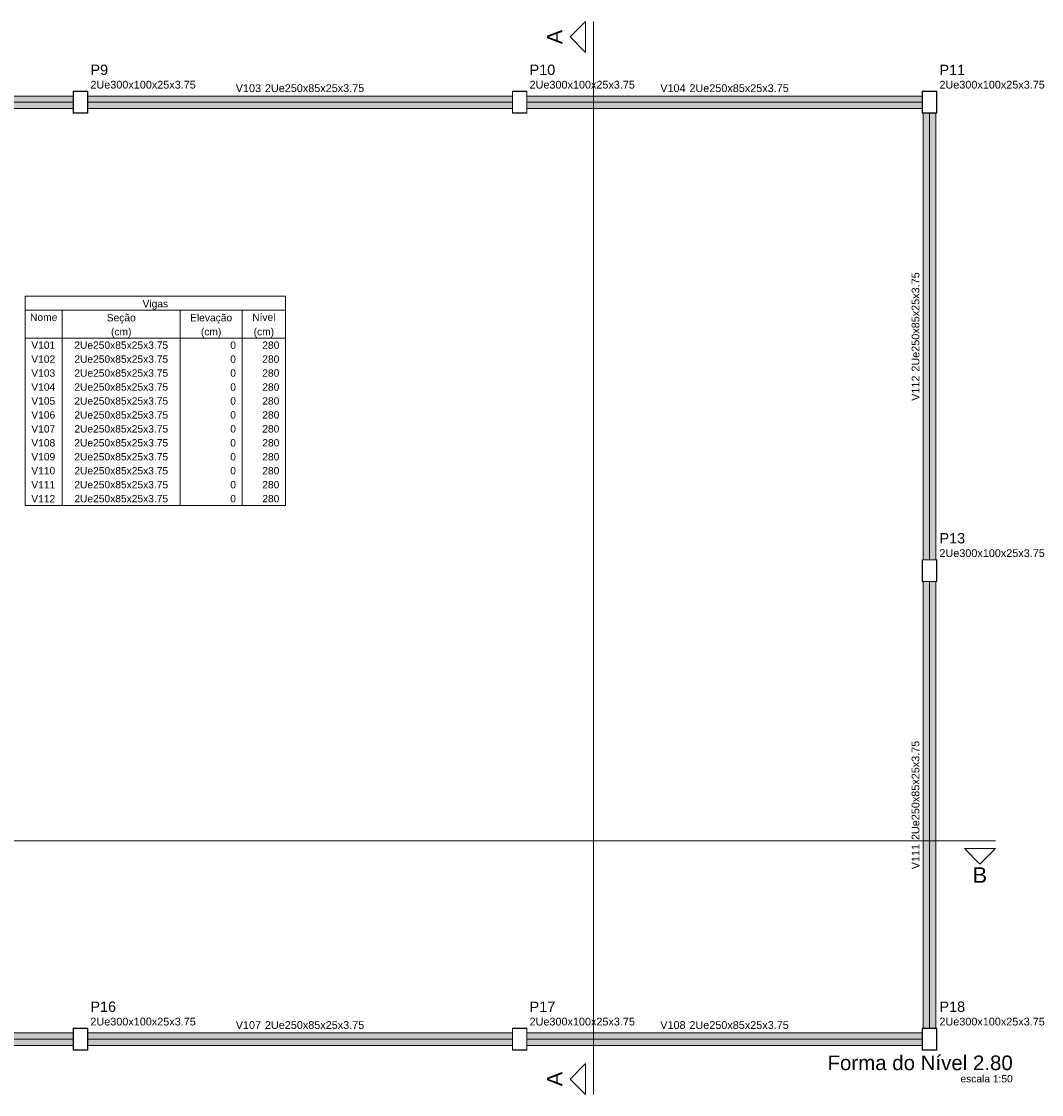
# Model space of a CAD drawing. Header units: millimetres. Extents: x 10789 to 19217, y 2620 to 5346.
# Tile 31 of 49: x 11252 to 11280, y 2841 to 2870. Entities that reach past the tile are written whole.
import ezdxf

# ---------------------------------------------------------------- set-up
doc = ezdxf.new("R2010")
doc.units = ezdxf.units.MM
doc.linetypes.add('DOT2', pattern=[3.175, 0, -3.175])
for name, color, linetype, lineweight in [('FO-Cortes', 7, 'Continuous', 5), ('FO-Eixos', 5, 'Continuous', 5), ('FO-Hachura viga genérica', 24, 'Continuous', 5), ('FO-Pilares genéricos', 30, 'Continuous', 5), ('FO-Textos das vigas', 7, 'Continuous', 5), ('FO-Textos dos pilares', 7, 'Continuous', 5), ('FO-Vigas genéricas', 1, 'Continuous', 20), ('LC-Textos', 7, 'Continuous', 20)]:
    doc.layers.add(name, color=color, linetype=linetype, lineweight=lineweight)
doc.styles.add('Arial', font='arial.ttf')

msp = doc.modelspace()

# ---------------------------------------------------------------- hatches: boundary and pattern name
at = {"layer": 'FO-Hachura viga genérica', "linetype": 'Continuous'}
for points in [[(11253.19578, 2868.40501), (11253.19578, 2868.40501), (11241.59578, 2868.40501), (11241.59578, 2868.06501), (11253.19578, 2868.06501), (11253.19578, 2868.40501)], [(11265.19578, 2868.40501), (11265.19578, 2868.40501), (11253.59578, 2868.40501), (11253.59578, 2868.06501), (11265.19578, 2868.06501), (11265.19578, 2868.40501)], [(11276.39578, 2868.40501), (11276.39578, 2868.40501), (11265.59578, 2868.40501), (11265.59578, 2868.06501), (11276.39578, 2868.06501), (11276.39578, 2868.40501)], [(11276.76578, 2867.93501), (11276.76578, 2867.93501), (11276.42578, 2867.93501), (11276.42578, 2855.73501), (11276.76578, 2855.73501), (11276.76578, 2867.93501)], [(11276.76578, 2855.13501), (11276.76578, 2855.13501), (11276.42578, 2855.13501), (11276.42578, 2842.93501), (11276.76578, 2842.93501), (11276.76578, 2855.13501)], [(11253.19578, 2842.80501), (11253.19578, 2842.80501), (11241.59578, 2842.80501), (11241.59578, 2842.46501), (11253.19578, 2842.46501), (11253.19578, 2842.80501)], [(11265.19578, 2842.80501), (11265.19578, 2842.80501), (11253.59578, 2842.80501), (11253.59578, 2842.46501), (11265.19578, 2842.46501), (11265.19578, 2842.80501)], [(11276.39578, 2842.80501), (11276.39578, 2842.80501), (11265.59578, 2842.80501), (11265.59578, 2842.46501), (11276.39578, 2842.46501), (11276.39578, 2842.80501)]]:
    msp.add_hatch(color=256, dxfattribs=at).paths.add_polyline_path(points)

# ---------------------------------------------------------------- linework, layer by layer
at = {"layer": 'FO-Cortes'}
for p, q in [((11267.40925, 2870.44201), (11267.40925, 2841.12101)), ((11228.39578, 2848.05488), (11278.39578, 2848.05488))]:
    msp.add_line(p, q, dxfattribs=at)
at = {"layer": 'FO-Cortes', "linetype": 'Continuous'}
for points in [[(11267.19745, 2870.44201), (11267.19745, 2869.59481), (11266.77385, 2870.01841), (11267.19745, 2870.44201)], [(11278.39578, 2847.84308), (11277.54858, 2847.84308), (11277.97218, 2847.41948), (11278.39578, 2847.84308)], [(11267.19745, 2841.12101), (11267.19745, 2841.96821), (11266.77385, 2841.54461), (11267.19745, 2841.12101)]]:
    msp.add_lwpolyline(points, close=True, dxfattribs=at)
at = {"layer": 'FO-Eixos'}
for p, q in [((11241.59578, 2868.23501), (11253.19578, 2868.23501)), ((11253.59578, 2868.23501), (11265.19578, 2868.23501)), ((11265.59578, 2868.23501), (11276.39578, 2868.23501)), ((11276.59578, 2855.73501), (11276.59578, 2867.93501)), ((11276.59578, 2842.93501), (11276.59578, 2855.13501)), ((11241.59578, 2842.63501), (11253.19578, 2842.63501)), ((11253.59578, 2842.63501), (11265.19578, 2842.63501)), ((11265.59578, 2842.63501), (11276.39578, 2842.63501))]:
    msp.add_line(p, q, dxfattribs=at)
at = {"layer": 'FO-Pilares genéricos'}
for points in [[(11253.58828, 2868.53501), (11253.58946, 2868.53492), (11253.5906, 2868.53465), (11253.59169, 2868.5342), (11253.59269, 2868.53358), (11253.59359, 2868.53282), (11253.59435, 2868.53192), (11253.59496, 2868.53092), (11253.59541, 2868.52983), (11253.59569, 2868.52869), (11253.59578, 2868.52751), (11253.59578, 2867.94251), (11253.59569, 2867.94134), (11253.59541, 2867.9402), (11253.59496, 2867.93911), (11253.59435, 2867.9381), (11253.59359, 2867.93721), (11253.59269, 2867.93645), (11253.59169, 2867.93583), (11253.5906, 2867.93538), (11253.58946, 2867.93511), (11253.58828, 2867.93501), (11253.20328, 2867.93501), (11253.20211, 2867.93511), (11253.20096, 2867.93538), (11253.19988, 2867.93583), (11253.19887, 2867.93645), (11253.19798, 2867.93721), (11253.19721, 2867.9381), (11253.1966, 2867.93911), (11253.19615, 2867.9402), (11253.19587, 2867.94134), (11253.19578, 2867.94251), (11253.19578, 2868.52751), (11253.19587, 2868.52869), (11253.19615, 2868.52983), (11253.1966, 2868.53092), (11253.19721, 2868.53192), (11253.19798, 2868.53282), (11253.19887, 2868.53358), (11253.19988, 2868.5342), (11253.20096, 2868.53465), (11253.20211, 2868.53492), (11253.20328, 2868.53501), (11253.58828, 2868.53501)], [(11253.58078, 2868.52751), (11253.58196, 2868.52742), (11253.5831, 2868.52715), (11253.58419, 2868.5267), (11253.58519, 2868.52608), (11253.58609, 2868.52532), (11253.58685, 2868.52442), (11253.58746, 2868.52342), (11253.58791, 2868.52233), (11253.58819, 2868.52119), (11253.58828, 2868.52001), (11253.58828, 2867.95001), (11253.58819, 2867.94884), (11253.58791, 2867.9477), (11253.58746, 2867.94661), (11253.58685, 2867.9456), (11253.58609, 2867.94471), (11253.58519, 2867.94395), (11253.58419, 2867.94333), (11253.5831, 2867.94288), (11253.58196, 2867.94261), (11253.58078, 2867.94251), (11253.21078, 2867.94251), (11253.20961, 2867.94261), (11253.20846, 2867.94288), (11253.20738, 2867.94333), (11253.20637, 2867.94395), (11253.20548, 2867.94471), (11253.20471, 2867.9456), (11253.2041, 2867.94661), (11253.20365, 2867.9477), (11253.20337, 2867.94884), (11253.20328, 2867.95001), (11253.20328, 2868.52001), (11253.20337, 2868.52119), (11253.20365, 2868.52233), (11253.2041, 2868.52342), (11253.20471, 2868.52442), (11253.20548, 2868.52532), (11253.20637, 2868.52608), (11253.20738, 2868.5267), (11253.20846, 2868.52715), (11253.20961, 2868.52742), (11253.21078, 2868.52751), (11253.58078, 2868.52751)], [(11265.58828, 2868.53501), (11265.58946, 2868.53492), (11265.5906, 2868.53465), (11265.59169, 2868.5342), (11265.59269, 2868.53358), (11265.59359, 2868.53282), (11265.59435, 2868.53192), (11265.59496, 2868.53092), (11265.59541, 2868.52983), (11265.59569, 2868.52869), (11265.59578, 2868.52751), (11265.59578, 2867.94251), (11265.59569, 2867.94134), (11265.59541, 2867.9402), (11265.59496, 2867.93911), (11265.59435, 2867.9381), (11265.59359, 2867.93721), (11265.59269, 2867.93645), (11265.59169, 2867.93583), (11265.5906, 2867.93538), (11265.58946, 2867.93511), (11265.58828, 2867.93501), (11265.20328, 2867.93501), (11265.20211, 2867.93511), (11265.20096, 2867.93538), (11265.19988, 2867.93583), (11265.19887, 2867.93645), (11265.19798, 2867.93721), (11265.19721, 2867.9381), (11265.1966, 2867.93911), (11265.19615, 2867.9402), (11265.19587, 2867.94134), (11265.19578, 2867.94251), (11265.19578, 2868.52751), (11265.19587, 2868.52869), (11265.19615, 2868.52983), (11265.1966, 2868.53092), (11265.19721, 2868.53192), (11265.19798, 2868.53282), (11265.19887, 2868.53358), (11265.19988, 2868.5342), (11265.20096, 2868.53465), (11265.20211, 2868.53492), (11265.20328, 2868.53501), (11265.58828, 2868.53501)], [(11265.58078, 2868.52751), (11265.58196, 2868.52742), (11265.5831, 2868.52715), (11265.58419, 2868.5267), (11265.58519, 2868.52608), (11265.58609, 2868.52532), (11265.58685, 2868.52442), (11265.58746, 2868.52342), (11265.58791, 2868.52233), (11265.58819, 2868.52119), (11265.58828, 2868.52001), (11265.58828, 2867.95001), (11265.58819, 2867.94884), (11265.58791, 2867.9477), (11265.58746, 2867.94661), (11265.58685, 2867.9456), (11265.58609, 2867.94471), (11265.58519, 2867.94395), (11265.58419, 2867.94333), (11265.5831, 2867.94288), (11265.58196, 2867.94261), (11265.58078, 2867.94251), (11265.21078, 2867.94251), (11265.20961, 2867.94261), (11265.20846, 2867.94288), (11265.20738, 2867.94333), (11265.20637, 2867.94395), (11265.20548, 2867.94471), (11265.20471, 2867.9456), (11265.2041, 2867.94661), (11265.20365, 2867.9477), (11265.20337, 2867.94884), (11265.20328, 2867.95001), (11265.20328, 2868.52001), (11265.20337, 2868.52119), (11265.20365, 2868.52233), (11265.2041, 2868.52342), (11265.20471, 2868.52442), (11265.20548, 2868.52532), (11265.20637, 2868.52608), (11265.20738, 2868.5267), (11265.20846, 2868.52715), (11265.20961, 2868.52742), (11265.21078, 2868.52751), (11265.58078, 2868.52751)], [(11276.78828, 2868.53501), (11276.78946, 2868.53492), (11276.7906, 2868.53465), (11276.79169, 2868.5342), (11276.79269, 2868.53358), (11276.79359, 2868.53282), (11276.79435, 2868.53192), (11276.79496, 2868.53092), (11276.79541, 2868.52983), (11276.79569, 2868.52869), (11276.79578, 2868.52751), (11276.79578, 2867.94251), (11276.79569, 2867.94134), (11276.79541, 2867.9402), (11276.79496, 2867.93911), (11276.79435, 2867.9381), (11276.79359, 2867.93721), (11276.79269, 2867.93645), (11276.79169, 2867.93583), (11276.7906, 2867.93538), (11276.78946, 2867.93511), (11276.78828, 2867.93501), (11276.40328, 2867.93501), (11276.40211, 2867.93511), (11276.40096, 2867.93538), (11276.39988, 2867.93583), (11276.39887, 2867.93645), (11276.39798, 2867.93721), (11276.39721, 2867.9381), (11276.3966, 2867.93911), (11276.39615, 2867.9402), (11276.39587, 2867.94134), (11276.39578, 2867.94251), (11276.39578, 2868.52751), (11276.39587, 2868.52869), (11276.39615, 2868.52983), (11276.3966, 2868.53092), (11276.39721, 2868.53192), (11276.39798, 2868.53282), (11276.39887, 2868.53358), (11276.39988, 2868.5342), (11276.40096, 2868.53465), (11276.40211, 2868.53492), (11276.40328, 2868.53501), (11276.78828, 2868.53501)], [(11276.78078, 2868.52751), (11276.78196, 2868.52742), (11276.7831, 2868.52715), (11276.78419, 2868.5267), (11276.78519, 2868.52608), (11276.78609, 2868.52532), (11276.78685, 2868.52442), (11276.78746, 2868.52342), (11276.78791, 2868.52233), (11276.78819, 2868.52119), (11276.78828, 2868.52001), (11276.78828, 2867.95001), (11276.78819, 2867.94884), (11276.78791, 2867.9477), (11276.78746, 2867.94661), (11276.78685, 2867.9456), (11276.78609, 2867.94471), (11276.78519, 2867.94395), (11276.78419, 2867.94333), (11276.7831, 2867.94288), (11276.78196, 2867.94261), (11276.78078, 2867.94251), (11276.41078, 2867.94251), (11276.40961, 2867.94261), (11276.40846, 2867.94288), (11276.40738, 2867.94333), (11276.40637, 2867.94395), (11276.40548, 2867.94471), (11276.40471, 2867.9456), (11276.4041, 2867.94661), (11276.40365, 2867.9477), (11276.40337, 2867.94884), (11276.40328, 2867.95001), (11276.40328, 2868.52001), (11276.40337, 2868.52119), (11276.40365, 2868.52233), (11276.4041, 2868.52342), (11276.40471, 2868.52442), (11276.40548, 2868.52532), (11276.40637, 2868.52608), (11276.40738, 2868.5267), (11276.40846, 2868.52715), (11276.40961, 2868.52742), (11276.41078, 2868.52751), (11276.78078, 2868.52751)], [(11276.78828, 2855.73501), (11276.78946, 2855.73492), (11276.7906, 2855.73465), (11276.79169, 2855.7342), (11276.79269, 2855.73358), (11276.79359, 2855.73282), (11276.79435, 2855.73192), (11276.79496, 2855.73092), (11276.79541, 2855.72983), (11276.79569, 2855.72869), (11276.79578, 2855.72751), (11276.79578, 2855.14251), (11276.79569, 2855.14134), (11276.79541, 2855.1402), (11276.79496, 2855.13911), (11276.79435, 2855.1381), (11276.79359, 2855.13721), (11276.79269, 2855.13645), (11276.79169, 2855.13583), (11276.7906, 2855.13538), (11276.78946, 2855.13511), (11276.78828, 2855.13501), (11276.40328, 2855.13501), (11276.40211, 2855.13511), (11276.40096, 2855.13538), (11276.39988, 2855.13583), (11276.39887, 2855.13645), (11276.39798, 2855.13721), (11276.39721, 2855.1381), (11276.3966, 2855.13911), (11276.39615, 2855.1402), (11276.39587, 2855.14134), (11276.39578, 2855.14251), (11276.39578, 2855.72751), (11276.39587, 2855.72869), (11276.39615, 2855.72983), (11276.3966, 2855.73092), (11276.39721, 2855.73192), (11276.39798, 2855.73282), (11276.39887, 2855.73358), (11276.39988, 2855.7342), (11276.40096, 2855.73465), (11276.40211, 2855.73492), (11276.40328, 2855.73501), (11276.78828, 2855.73501)], [(11276.78078, 2855.72751), (11276.78196, 2855.72742), (11276.7831, 2855.72715), (11276.78419, 2855.7267), (11276.78519, 2855.72608), (11276.78609, 2855.72532), (11276.78685, 2855.72442), (11276.78746, 2855.72342), (11276.78791, 2855.72233), (11276.78819, 2855.72119), (11276.78828, 2855.72001), (11276.78828, 2855.15001), (11276.78819, 2855.14884), (11276.78791, 2855.1477), (11276.78746, 2855.14661), (11276.78685, 2855.1456), (11276.78609, 2855.14471), (11276.78519, 2855.14395), (11276.78419, 2855.14333), (11276.7831, 2855.14288), (11276.78196, 2855.14261), (11276.78078, 2855.14251), (11276.41078, 2855.14251), (11276.40961, 2855.14261), (11276.40846, 2855.14288), (11276.40738, 2855.14333), (11276.40637, 2855.14395), (11276.40548, 2855.14471), (11276.40471, 2855.1456), (11276.4041, 2855.14661), (11276.40365, 2855.1477), (11276.40337, 2855.14884), (11276.40328, 2855.15001), (11276.40328, 2855.72001), (11276.40337, 2855.72119), (11276.40365, 2855.72233), (11276.4041, 2855.72342), (11276.40471, 2855.72442), (11276.40548, 2855.72532), (11276.40637, 2855.72608), (11276.40738, 2855.7267), (11276.40846, 2855.72715), (11276.40961, 2855.72742), (11276.41078, 2855.72751), (11276.78078, 2855.72751)], [(11253.58828, 2842.93501), (11253.58946, 2842.93492), (11253.5906, 2842.93465), (11253.59169, 2842.9342), (11253.59269, 2842.93358), (11253.59359, 2842.93282), (11253.59435, 2842.93192), (11253.59496, 2842.93092), (11253.59541, 2842.92983), (11253.59569, 2842.92869), (11253.59578, 2842.92751), (11253.59578, 2842.34251), (11253.59569, 2842.34134), (11253.59541, 2842.3402), (11253.59496, 2842.33911), (11253.59435, 2842.3381), (11253.59359, 2842.33721), (11253.59269, 2842.33645), (11253.59169, 2842.33583), (11253.5906, 2842.33538), (11253.58946, 2842.33511), (11253.58828, 2842.33501), (11253.20328, 2842.33501), (11253.20211, 2842.33511), (11253.20096, 2842.33538), (11253.19988, 2842.33583), (11253.19887, 2842.33645), (11253.19798, 2842.33721), (11253.19721, 2842.3381), (11253.1966, 2842.33911), (11253.19615, 2842.3402), (11253.19587, 2842.34134), (11253.19578, 2842.34251), (11253.19578, 2842.92751), (11253.19587, 2842.92869), (11253.19615, 2842.92983), (11253.1966, 2842.93092), (11253.19721, 2842.93192), (11253.19798, 2842.93282), (11253.19887, 2842.93358), (11253.19988, 2842.9342), (11253.20096, 2842.93465), (11253.20211, 2842.93492), (11253.20328, 2842.93501), (11253.58828, 2842.93501)], [(11253.58078, 2842.92751), (11253.58196, 2842.92742), (11253.5831, 2842.92715), (11253.58419, 2842.9267), (11253.58519, 2842.92608), (11253.58609, 2842.92532), (11253.58685, 2842.92442), (11253.58746, 2842.92342), (11253.58791, 2842.92233), (11253.58819, 2842.92119), (11253.58828, 2842.92001), (11253.58828, 2842.35001), (11253.58819, 2842.34884), (11253.58791, 2842.3477), (11253.58746, 2842.34661), (11253.58685, 2842.3456), (11253.58609, 2842.34471), (11253.58519, 2842.34395), (11253.58419, 2842.34333), (11253.5831, 2842.34288), (11253.58196, 2842.34261), (11253.58078, 2842.34251), (11253.21078, 2842.34251), (11253.20961, 2842.34261), (11253.20846, 2842.34288), (11253.20738, 2842.34333), (11253.20637, 2842.34395), (11253.20548, 2842.34471), (11253.20471, 2842.3456), (11253.2041, 2842.34661), (11253.20365, 2842.3477), (11253.20337, 2842.34884), (11253.20328, 2842.35001), (11253.20328, 2842.92001), (11253.20337, 2842.92119), (11253.20365, 2842.92233), (11253.2041, 2842.92342), (11253.20471, 2842.92442), (11253.20548, 2842.92532), (11253.20637, 2842.92608), (11253.20738, 2842.9267), (11253.20846, 2842.92715), (11253.20961, 2842.92742), (11253.21078, 2842.92751), (11253.58078, 2842.92751)], [(11265.58828, 2842.93501), (11265.58946, 2842.93492), (11265.5906, 2842.93465), (11265.59169, 2842.9342), (11265.59269, 2842.93358), (11265.59359, 2842.93282), (11265.59435, 2842.93192), (11265.59496, 2842.93092), (11265.59541, 2842.92983), (11265.59569, 2842.92869), (11265.59578, 2842.92751), (11265.59578, 2842.34251), (11265.59569, 2842.34134), (11265.59541, 2842.3402), (11265.59496, 2842.33911), (11265.59435, 2842.3381), (11265.59359, 2842.33721), (11265.59269, 2842.33645), (11265.59169, 2842.33583), (11265.5906, 2842.33538), (11265.58946, 2842.33511), (11265.58828, 2842.33501), (11265.20328, 2842.33501), (11265.20211, 2842.33511), (11265.20096, 2842.33538), (11265.19988, 2842.33583), (11265.19887, 2842.33645), (11265.19798, 2842.33721), (11265.19721, 2842.3381), (11265.1966, 2842.33911), (11265.19615, 2842.3402), (11265.19587, 2842.34134), (11265.19578, 2842.34251), (11265.19578, 2842.92751), (11265.19587, 2842.92869), (11265.19615, 2842.92983), (11265.1966, 2842.93092), (11265.19721, 2842.93192), (11265.19798, 2842.93282), (11265.19887, 2842.93358), (11265.19988, 2842.9342), (11265.20096, 2842.93465), (11265.20211, 2842.93492), (11265.20328, 2842.93501), (11265.58828, 2842.93501)], [(11265.58078, 2842.92751), (11265.58196, 2842.92742), (11265.5831, 2842.92715), (11265.58419, 2842.9267), (11265.58519, 2842.92608), (11265.58609, 2842.92532), (11265.58685, 2842.92442), (11265.58746, 2842.92342), (11265.58791, 2842.92233), (11265.58819, 2842.92119), (11265.58828, 2842.92001), (11265.58828, 2842.35001), (11265.58819, 2842.34884), (11265.58791, 2842.3477), (11265.58746, 2842.34661), (11265.58685, 2842.3456), (11265.58609, 2842.34471), (11265.58519, 2842.34395), (11265.58419, 2842.34333), (11265.5831, 2842.34288), (11265.58196, 2842.34261), (11265.58078, 2842.34251), (11265.21078, 2842.34251), (11265.20961, 2842.34261), (11265.20846, 2842.34288), (11265.20738, 2842.34333), (11265.20637, 2842.34395), (11265.20548, 2842.34471), (11265.20471, 2842.3456), (11265.2041, 2842.34661), (11265.20365, 2842.3477), (11265.20337, 2842.34884), (11265.20328, 2842.35001), (11265.20328, 2842.92001), (11265.20337, 2842.92119), (11265.20365, 2842.92233), (11265.2041, 2842.92342), (11265.20471, 2842.92442), (11265.20548, 2842.92532), (11265.20637, 2842.92608), (11265.20738, 2842.9267), (11265.20846, 2842.92715), (11265.20961, 2842.92742), (11265.21078, 2842.92751), (11265.58078, 2842.92751)], [(11276.78828, 2842.93501), (11276.78946, 2842.93492), (11276.7906, 2842.93465), (11276.79169, 2842.9342), (11276.79269, 2842.93358), (11276.79359, 2842.93282), (11276.79435, 2842.93192), (11276.79496, 2842.93092), (11276.79541, 2842.92983), (11276.79569, 2842.92869), (11276.79578, 2842.92751), (11276.79578, 2842.34251), (11276.79569, 2842.34134), (11276.79541, 2842.3402), (11276.79496, 2842.33911), (11276.79435, 2842.3381), (11276.79359, 2842.33721), (11276.79269, 2842.33645), (11276.79169, 2842.33583), (11276.7906, 2842.33538), (11276.78946, 2842.33511), (11276.78828, 2842.33501), (11276.40328, 2842.33501), (11276.40211, 2842.33511), (11276.40096, 2842.33538), (11276.39988, 2842.33583), (11276.39887, 2842.33645), (11276.39798, 2842.33721), (11276.39721, 2842.3381), (11276.3966, 2842.33911), (11276.39615, 2842.3402), (11276.39587, 2842.34134), (11276.39578, 2842.34251), (11276.39578, 2842.92751), (11276.39587, 2842.92869), (11276.39615, 2842.92983), (11276.3966, 2842.93092), (11276.39721, 2842.93192), (11276.39798, 2842.93282), (11276.39887, 2842.93358), (11276.39988, 2842.9342), (11276.40096, 2842.93465), (11276.40211, 2842.93492), (11276.40328, 2842.93501), (11276.78828, 2842.93501)], [(11276.78078, 2842.92751), (11276.78196, 2842.92742), (11276.7831, 2842.92715), (11276.78419, 2842.9267), (11276.78519, 2842.92608), (11276.78609, 2842.92532), (11276.78685, 2842.92442), (11276.78746, 2842.92342), (11276.78791, 2842.92233), (11276.78819, 2842.92119), (11276.78828, 2842.92001), (11276.78828, 2842.35001), (11276.78819, 2842.34884), (11276.78791, 2842.3477), (11276.78746, 2842.34661), (11276.78685, 2842.3456), (11276.78609, 2842.34471), (11276.78519, 2842.34395), (11276.78419, 2842.34333), (11276.7831, 2842.34288), (11276.78196, 2842.34261), (11276.78078, 2842.34251), (11276.41078, 2842.34251), (11276.40961, 2842.34261), (11276.40846, 2842.34288), (11276.40738, 2842.34333), (11276.40637, 2842.34395), (11276.40548, 2842.34471), (11276.40471, 2842.3456), (11276.4041, 2842.34661), (11276.40365, 2842.3477), (11276.40337, 2842.34884), (11276.40328, 2842.35001), (11276.40328, 2842.92001), (11276.40337, 2842.92119), (11276.40365, 2842.92233), (11276.4041, 2842.92342), (11276.40471, 2842.92442), (11276.40548, 2842.92532), (11276.40637, 2842.92608), (11276.40738, 2842.9267), (11276.40846, 2842.92715), (11276.40961, 2842.92742), (11276.41078, 2842.92751), (11276.78078, 2842.92751)]]:
    msp.add_lwpolyline(points, close=True, dxfattribs=at)
at = {"layer": 'FO-Pilares genéricos', "linetype": 'DOT2', "ltscale": 0.05}
for points in [[(11253.19578, 2867.93501), (11253.39578, 2867.93501), (11253.59578, 2867.93501), (11253.59578, 2868.23501), (11253.59578, 2868.53501), (11253.39578, 2868.53501), (11253.19578, 2868.53501), (11253.19578, 2868.23501), (11253.19578, 2867.93501)], [(11253.19578, 2867.93501), (11253.39578, 2867.93501), (11253.59578, 2867.93501), (11253.59578, 2868.23501), (11253.59578, 2868.53501), (11253.39578, 2868.53501), (11253.19578, 2868.53501), (11253.19578, 2868.23501), (11253.19578, 2867.93501)], [(11265.19578, 2867.93501), (11265.39578, 2867.93501), (11265.59578, 2867.93501), (11265.59578, 2868.23501), (11265.59578, 2868.53501), (11265.39578, 2868.53501), (11265.19578, 2868.53501), (11265.19578, 2868.23501), (11265.19578, 2867.93501)], [(11265.19578, 2867.93501), (11265.39578, 2867.93501), (11265.59578, 2867.93501), (11265.59578, 2868.23501), (11265.59578, 2868.53501), (11265.39578, 2868.53501), (11265.19578, 2868.53501), (11265.19578, 2868.23501), (11265.19578, 2867.93501)], [(11276.39578, 2867.93501), (11276.59578, 2867.93501), (11276.79578, 2867.93501), (11276.79578, 2868.23501), (11276.79578, 2868.53501), (11276.59578, 2868.53501), (11276.39578, 2868.53501), (11276.39578, 2868.23501), (11276.39578, 2867.93501)], [(11276.39578, 2867.93501), (11276.59578, 2867.93501), (11276.79578, 2867.93501), (11276.79578, 2868.23501), (11276.79578, 2868.53501), (11276.59578, 2868.53501), (11276.39578, 2868.53501), (11276.39578, 2868.23501), (11276.39578, 2867.93501)], [(11276.39578, 2855.13501), (11276.59578, 2855.13501), (11276.79578, 2855.13501), (11276.79578, 2855.43501), (11276.79578, 2855.73501), (11276.59578, 2855.73501), (11276.39578, 2855.73501), (11276.39578, 2855.43501), (11276.39578, 2855.13501)], [(11276.39578, 2855.13501), (11276.59578, 2855.13501), (11276.79578, 2855.13501), (11276.79578, 2855.43501), (11276.79578, 2855.73501), (11276.59578, 2855.73501), (11276.39578, 2855.73501), (11276.39578, 2855.43501), (11276.39578, 2855.13501)], [(11253.19578, 2842.33501), (11253.39578, 2842.33501), (11253.59578, 2842.33501), (11253.59578, 2842.63501), (11253.59578, 2842.93501), (11253.39578, 2842.93501), (11253.19578, 2842.93501), (11253.19578, 2842.63501), (11253.19578, 2842.33501)], [(11253.19578, 2842.33501), (11253.39578, 2842.33501), (11253.59578, 2842.33501), (11253.59578, 2842.63501), (11253.59578, 2842.93501), (11253.39578, 2842.93501), (11253.19578, 2842.93501), (11253.19578, 2842.63501), (11253.19578, 2842.33501)], [(11265.19578, 2842.33501), (11265.39578, 2842.33501), (11265.59578, 2842.33501), (11265.59578, 2842.63501), (11265.59578, 2842.93501), (11265.39578, 2842.93501), (11265.19578, 2842.93501), (11265.19578, 2842.63501), (11265.19578, 2842.33501)], [(11265.19578, 2842.33501), (11265.39578, 2842.33501), (11265.59578, 2842.33501), (11265.59578, 2842.63501), (11265.59578, 2842.93501), (11265.39578, 2842.93501), (11265.19578, 2842.93501), (11265.19578, 2842.63501), (11265.19578, 2842.33501)], [(11276.39578, 2842.33501), (11276.59578, 2842.33501), (11276.79578, 2842.33501), (11276.79578, 2842.63501), (11276.79578, 2842.93501), (11276.59578, 2842.93501), (11276.39578, 2842.93501), (11276.39578, 2842.63501), (11276.39578, 2842.33501)], [(11276.39578, 2842.33501), (11276.59578, 2842.33501), (11276.79578, 2842.33501), (11276.79578, 2842.63501), (11276.79578, 2842.93501), (11276.59578, 2842.93501), (11276.39578, 2842.93501), (11276.39578, 2842.63501), (11276.39578, 2842.33501)]]:
    msp.add_lwpolyline(points, close=True, dxfattribs=at)
at = {"layer": 'FO-Textos das vigas'}
for p, q in [((11251.8817, 2862.93501), (11258.99818, 2862.93501)), ((11251.8817, 2862.93501), (11251.8817, 2857.21641)), ((11258.99818, 2862.93501), (11258.99818, 2857.21641)), ((11251.8817, 2862.55377), (11258.99818, 2862.55377)), ((11252.89834, 2862.55377), (11252.89834, 2857.21641)), ((11256.1177, 2862.55377), (11256.1177, 2857.21641)), ((11257.8121, 2862.55377), (11257.8121, 2857.21641)), ((11251.8817, 2861.79129), (11258.99818, 2861.79129)), ((11251.8817, 2857.21641), (11258.99818, 2857.21641))]:
    msp.add_line(p, q, dxfattribs=at)
at = {"layer": 'FO-Vigas genéricas'}
for p, q in [((11241.59578, 2868.40501), (11253.19578, 2868.40501)), ((11253.59578, 2868.40501), (11265.19578, 2868.40501)), ((11265.59578, 2868.40501), (11276.39578, 2868.40501)), ((11241.59578, 2868.06501), (11253.19578, 2868.06501)), ((11253.59578, 2868.06501), (11265.19578, 2868.06501)), ((11265.59578, 2868.06501), (11276.39578, 2868.06501)), ((11276.42578, 2855.73501), (11276.42578, 2867.93501)), ((11276.76578, 2855.73501), (11276.76578, 2867.93501)), ((11276.42578, 2842.93501), (11276.42578, 2855.13501)), ((11276.76578, 2842.93501), (11276.76578, 2855.13501)), ((11241.59578, 2842.80501), (11253.19578, 2842.80501)), ((11253.59578, 2842.80501), (11265.19578, 2842.80501)), ((11265.59578, 2842.80501), (11276.39578, 2842.80501)), ((11241.59578, 2842.46501), (11253.19578, 2842.46501)), ((11253.59578, 2842.46501), (11265.19578, 2842.46501)), ((11265.59578, 2842.46501), (11276.39578, 2842.46501))]:
    msp.add_line(p, q, dxfattribs=at)

# ---------------------------------------------------------------- texts
at = {"layer": 'FO-Cortes', "linetype": 'DOT2', "ltscale": 0.05, "char_height": 0.4236, "width": 0.7906074, "attachment_point": 8, "rotation": 90, "line_spacing_factor": 0.798, "style": 'Arial'}
for insert in [(11266.56205, 2870.01841), (11266.56205, 2841.54461)]:
    msp.add_mtext('A', dxfattribs=dict(at, insert=insert))
at = {"layer": 'FO-Cortes', "linetype": 'DOT2', "ltscale": 0.05, "insert": (11277.97218, 2846.90768), "char_height": 0.4236, "width": 0.7958533, "attachment_point": 8, "line_spacing_factor": 0.798, "style": 'Arial'}
msp.add_mtext('B', dxfattribs=at)
at = {"layer": 'FO-Textos das vigas', "char_height": 0.2118, "line_spacing_factor": 0.798, "style": 'Arial'}
for s, insert, width, attachment_point in [('V103', (11258.32857, 2868.51091), 1.3865887, 9), ('2Ue250x85x25x3.75', (11258.43447, 2868.51091), 5.4305646, 7), ('V104', (11269.92857, 2868.51091), 1.3865887, 9), ('2Ue250x85x25x3.75', (11270.03447, 2868.51091), 5.4305646, 7), ('V107', (11258.32857, 2842.91091), 1.3865887, 9), ('2Ue250x85x25x3.75', (11258.43447, 2842.91091), 5.4305646, 7), ('V108', (11269.92857, 2842.91091), 1.3865887, 9), ('2Ue250x85x25x3.75', (11270.03447, 2842.91091), 5.4305646, 7)]:
    msp.add_mtext(s, dxfattribs=dict(at, insert=insert, width=width, attachment_point=attachment_point))
at = {"layer": 'FO-Textos das vigas', "char_height": 0.2118, "rotation": 90, "line_spacing_factor": 0.798, "style": 'Arial'}
for s, insert, width, attachment_point in [('2Ue250x85x25x3.75', (11276.31988, 2860.8737), 5.4305646, 7), ('V112', (11276.31988, 2860.7678), 1.3865887, 9), ('2Ue250x85x25x3.75', (11276.31988, 2848.0737), 5.4305646, 7), ('V111', (11276.31988, 2847.9678), 1.3865887, 9)]:
    msp.add_mtext(s, dxfattribs=dict(at, insert=insert, width=width, attachment_point=attachment_point))
at = {"layer": 'FO-Textos das vigas', "linetype": 'Continuous', "char_height": 0.2, "line_spacing_factor": 0.798, "style": 'Arial'}
for s, insert, width, attachment_point in [('Vigas', (11255.43981, 2862.56901), 1.4722624, 8), ('Nome', (11252.39002, 2862.25725), 1.5667851, 8), ('Seção', (11254.50781, 2862.18701), 1.6670365, 8), ('Elevação', (11256.96481, 2862.18701), 2.4203536, 8), ('Nível', (11258.40514, 2862.25725), 1.3405035, 8), ('(cm)', (11254.50781, 2861.80601), 1.1743728, 8), ('(cm)', (11256.96481, 2861.80601), 1.1743728, 8), ('(cm)', (11258.40481, 2861.80601), 1.1743728, 8), ('V101', (11252.05114, 2861.49477), 1.3720111, 7), ('2Ue250x85x25x3.75', (11254.50802, 2861.49477), 5.3734715, 8), ('0', (11257.64266, 2861.49477), 0.3265329, 9), ('280', (11258.82874, 2861.49477), 0.9795987, 9), ('V102', (11252.05114, 2861.11353), 1.3720111, 7), ('2Ue250x85x25x3.75', (11254.50802, 2861.11353), 5.3734715, 8), ('0', (11257.64266, 2861.11353), 0.3265329, 9), ('280', (11258.82874, 2861.11353), 0.9795987, 9), ('V103', (11252.05114, 2860.73229), 1.3720111, 7), ('2Ue250x85x25x3.75', (11254.50802, 2860.73229), 5.3734715, 8), ('0', (11257.64266, 2860.73229), 0.3265329, 9), ('280', (11258.82874, 2860.73229), 0.9795987, 9), ('V104', (11252.05114, 2860.35105), 1.3720111, 7), ('2Ue250x85x25x3.75', (11254.50802, 2860.35105), 5.3734715, 8), ('0', (11257.64266, 2860.35105), 0.3265329, 9), ('280', (11258.82874, 2860.35105), 0.9795987, 9), ('V105', (11252.05114, 2859.96981), 1.3720111, 7), ('2Ue250x85x25x3.75', (11254.50802, 2859.96981), 5.3734715, 8), ('0', (11257.64266, 2859.96981), 0.3265329, 9), ('280', (11258.82874, 2859.96981), 0.9795987, 9), ('V106', (11252.05114, 2859.58857), 1.3720111, 7), ('2Ue250x85x25x3.75', (11254.50802, 2859.58857), 5.3734715, 8), ('0', (11257.64266, 2859.58857), 0.3265329, 9), ('280', (11258.82874, 2859.58857), 0.9795987, 9), ('V107', (11252.05114, 2859.20733), 1.3720111, 7), ('2Ue250x85x25x3.75', (11254.50802, 2859.20733), 5.3734715, 8), ('0', (11257.64266, 2859.20733), 0.3265329, 9), ('280', (11258.82874, 2859.20733), 0.9795987, 9), ('V108', (11252.05114, 2858.82609), 1.3720111, 7), ('2Ue250x85x25x3.75', (11254.50802, 2858.82609), 5.3734715, 8), ('0', (11257.64266, 2858.82609), 0.3265329, 9), ('280', (11258.82874, 2858.82609), 0.9795987, 9), ('V109', (11252.05114, 2858.44485), 1.3720111, 7), ('2Ue250x85x25x3.75', (11254.50802, 2858.44485), 5.3734715, 8), ('0', (11257.64266, 2858.44485), 0.3265329, 9), ('280', (11258.82874, 2858.44485), 0.9795987, 9), ('V110', (11252.05114, 2858.06361), 1.3720111, 7), ('2Ue250x85x25x3.75', (11254.50802, 2858.06361), 5.3734715, 8), ('0', (11257.64266, 2858.06361), 0.3265329, 9), ('280', (11258.82874, 2858.06361), 0.9795987, 9), ('V111', (11252.05114, 2857.68237), 1.3720111, 7), ('2Ue250x85x25x3.75', (11254.50802, 2857.68237), 5.3734715, 8), ('0', (11257.64266, 2857.68237), 0.3265329, 9), ('280', (11258.82874, 2857.68237), 0.9795987, 9), ('V112', (11252.05114, 2857.30113), 1.3720111, 7), ('2Ue250x85x25x3.75', (11254.50802, 2857.30113), 5.3734715, 8), ('0', (11257.64266, 2857.30113), 0.3265329, 9), ('280', (11258.82874, 2857.30113), 0.9795987, 9)]:
    msp.add_mtext(s, dxfattribs=dict(at, insert=insert, width=width, attachment_point=attachment_point))
at = {"layer": 'FO-Textos dos pilares', "attachment_point": 7, "line_spacing_factor": 0.798, "style": 'Arial'}
for s, insert, char_height, width in [('P9', (11253.66638, 2868.97626), 0.2824, 0.9687788), ('P10', (11265.66638, 2868.97626), 0.2824, 1.4087819), ('P11', (11276.86638, 2868.97626), 0.2824, 1.4087819), ('2Ue300x100x25x3.75', (11253.66638, 2868.60561), 0.2118, 5.760567), ('2Ue300x100x25x3.75', (11265.66638, 2868.60561), 0.2118, 5.760567), ('2Ue300x100x25x3.75', (11276.86638, 2868.60561), 0.2118, 5.760567), ('P13', (11276.86638, 2856.17626), 0.2824, 1.4087819), ('2Ue300x100x25x3.75', (11276.86638, 2855.80561), 0.2118, 5.760567), ('P16', (11253.66638, 2843.37626), 0.2824, 1.4087819), ('P17', (11265.66638, 2843.37626), 0.2824, 1.4087819), ('P18', (11276.86638, 2843.37626), 0.2824, 1.4087819), ('2Ue300x100x25x3.75', (11253.66638, 2843.00561), 0.2118, 5.760567), ('2Ue300x100x25x3.75', (11265.66638, 2843.00561), 0.2118, 5.760567), ('2Ue300x100x25x3.75', (11276.86638, 2843.00561), 0.2118, 5.760567)]:
    msp.add_mtext(s, dxfattribs=dict(at, insert=insert, char_height=char_height, width=width))
at = {"layer": 'LC-Textos', "attachment_point": 9, "line_spacing_factor": 0.798, "style": 'Arial'}
for s, insert, char_height, width in [('Forma do Nível 2.80', (11278.86915, 2841.78201), 0.4, 15.7494057), ('escala 1:50', (11278.86904, 2841.45001), 0.2, 3.0528578)]:
    msp.add_mtext(s, dxfattribs=dict(at, insert=insert, char_height=char_height, width=width))

doc.saveas('drawing.dxf')
